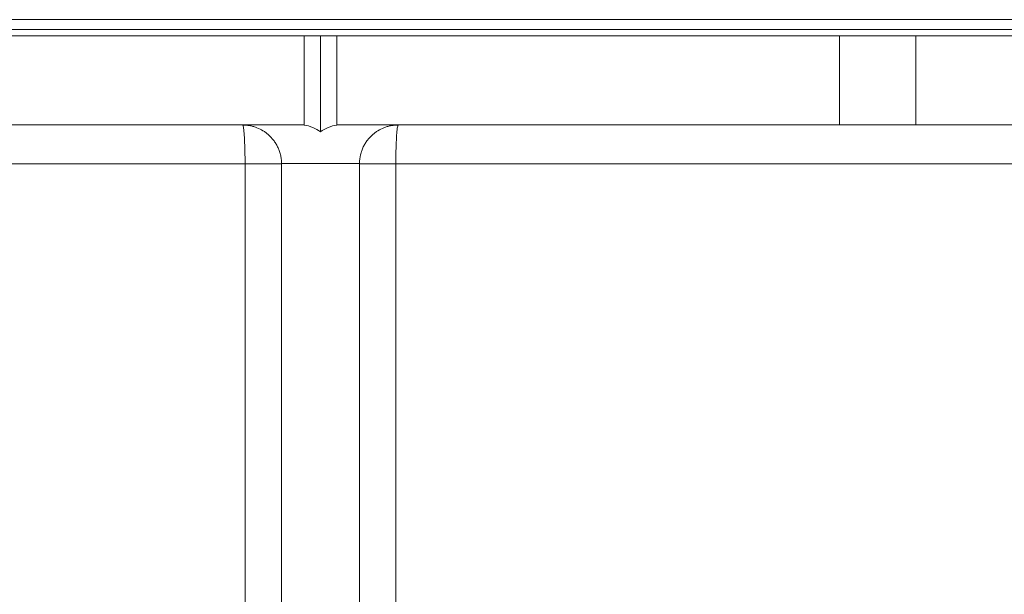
# Model space of a CAD drawing. Header units: millimetres. Extents: x -797 to 1074, y -193 to 1336.
# Tile 3 of 6: x -189 to 114, y 76 to 253. Entities that reach past the tile are written whole.
import ezdxf

# ---------------------------------------------------------------- set-up
doc = ezdxf.new("R2010")
doc.units = ezdxf.units.MM

msp = doc.modelspace()

# ---------------------------------------------------------------- linework, layer by layer
at = {"color": 7, "linetype": 'Continuous', "lineweight": 15}
for p, q in [((-493.58, 252.84), (300.42, 252.84)), ((-101.58, 247.84), (-256.58, 247.84)), ((-101.58, 247.84), (-101.58, 220.34)), ((-101.58, 247.84), (-96.58, 247.84)), ((-96.58, 247.84), (-96.58, 218.25)), ((-96.58, 247.84), (-91.58, 247.84)), ((-91.58, 247.84), (-91.58, 220.34)), ((63.42, 247.84), (-91.58, 247.84)), ((63.42, 220.34), (63.42, 247.84)), ((63.42, 247.84), (87.01, 247.84)), ((87.01, 247.84), (350.92, 247.84)), ((-256.58, 220.34), (-120.58, 220.34)), ((-120.58, 220.34), (-101.58, 220.34)), ((-91.58, 220.34), (-72.58, 220.34)), ((-72.58, 220.34), (63.42, 220.34)), ((87.01, 220.34), (63.42, 220.34)), ((87.01, 220.34), (350.78, 220.34)), ((-108.58, -132.66), (-108.58, 208.34)), ((-84.58, -132.66), (-84.58, 208.34))]:
    msp.add_line(p, q, dxfattribs=at)
at = {"color": 8, "linetype": 'Continuous', "lineweight": 0}
for p, q in [((-493.58, 249.84), (300.42, 249.84)), ((87.01, 247.84), (87.01, 220.34)), ((-467.42, 208.34), (-119.83, 208.34)), ((-119.83, 208.34), (-108.58, 208.34)), ((-119.83, -132.66), (-119.83, 208.34)), ((-108.58, 208.5), (-108.59, 208.5)), ((-84.58, 208.5), (-108.58, 208.5)), ((-84.58, 208.5), (-84.58, 208.5)), ((-84.58, 208.34), (-73.34, 208.34)), ((-73.34, 208.34), (274.25, 208.34)), ((-73.34, 208.34), (-73.34, -132.66))]:
    msp.add_line(p, q, dxfattribs=at)
at = {"color": 8, "linetype": 'Continuous', "lineweight": 0, "flags": 128}
for points in [[(-119.83, 208.34), (-119.84, 209.33), (-119.84, 210.31), (-119.86, 211.28), (-119.87, 212.23), (-119.9, 213.16), (-119.92, 214.05), (-119.96, 214.9), (-119.99, 215.71), (-120.03, 216.46), (-120.08, 217.16), (-120.12, 217.81), (-120.17, 218.38), (-120.23, 218.89), (-120.28, 219.33), (-120.34, 219.69), (-120.4, 219.97), (-120.46, 220.17), (-120.52, 220.29), (-120.58, 220.34)], [(-72.58, 220.34), (-72.65, 220.29), (-72.71, 220.17), (-72.77, 219.97), (-72.83, 219.69), (-72.89, 219.33), (-72.94, 218.89), (-73, 218.38), (-73.05, 217.81), (-73.09, 217.16), (-73.14, 216.46), (-73.18, 215.71), (-73.21, 214.9), (-73.25, 214.05), (-73.27, 213.16), (-73.3, 212.23), (-73.31, 211.28), (-73.33, 210.31), (-73.33, 209.33), (-73.34, 208.34)]]:
    msp.add_lwpolyline(points, dxfattribs=at)
at = {"color": 7, "linetype": 'Continuous', "lineweight": 15}
for centre, start, end in [((-103.58, 208.5), 54.3147, 80.4059), ((-89.58, 208.5), 99.5941, 125.6853), ((-120.58, 208.34), 0, 0.8014), ((-72.58, 208.34), 179.1986, 180)]:
    msp.add_arc(centre, 12, start, end, dxfattribs=at)
for points, knots in [([(-120.58, 220.34), (-120.35, 220.34), (-120.13, 220.33), (-119.7, 220.31), (-119.49, 220.29), (-118.9, 220.22), (-118.53, 220.16), (-117.82, 220.02), (-117.48, 219.93), (-116.81, 219.73), (-116.49, 219.62), (-115.53, 219.24), (-114.92, 218.94), (-114.02, 218.39), (-113.73, 218.19), (-113.15, 217.76), (-112.87, 217.53), (-112.05, 216.8), (-111.54, 216.26), (-110.83, 215.33), (-110.6, 215), (-110.17, 214.32), (-109.98, 213.96), (-109.61, 213.22), (-109.45, 212.83), (-109.16, 212.02), (-109.03, 211.6), (-108.82, 210.74), (-108.74, 210.31), (-108.62, 209.42), (-108.59, 208.96), (-108.59, 208.5)], [0, 0, 0, 0, 0.03125, 0.03125, 0.0625, 0.0625, 0.125, 0.125, 0.1875, 0.1875, 0.25, 0.25, 0.375, 0.375, 0.4375, 0.4375, 0.5, 0.5, 0.625, 0.625, 0.6875, 0.6875, 0.75, 0.75, 0.8125, 0.8125, 0.875, 0.875, 0.9375, 0.9375, 1, 1, 1, 1]), ([(-84.58, 208.5), (-84.57, 209.42), (-84.46, 210.3), (-84.14, 211.59), (-84.02, 212.01), (-83.72, 212.82), (-83.56, 213.21), (-83.2, 213.95), (-83, 214.32), (-82.57, 215), (-82.35, 215.33), (-81.64, 216.25), (-81.13, 216.8), (-80.3, 217.53), (-80.02, 217.76), (-79.45, 218.19), (-79.15, 218.38), (-78.26, 218.93), (-77.65, 219.24), (-76.69, 219.62), (-76.36, 219.73), (-75.69, 219.93), (-75.35, 220.02), (-74.64, 220.16), (-74.27, 220.22), (-73.68, 220.29), (-73.47, 220.31), (-73.04, 220.33), (-72.81, 220.34), (-72.58, 220.34)], [0, 0, 0, 0, 0.125, 0.125, 0.1875, 0.1875, 0.25, 0.25, 0.3125, 0.3125, 0.375, 0.375, 0.5, 0.5, 0.5625, 0.5625, 0.625, 0.625, 0.75, 0.75, 0.8125, 0.8125, 0.875, 0.875, 0.9375, 0.9375, 0.96875, 0.96875, 1, 1, 1, 1])]:
    msp.add_open_spline(points, degree=3, knots=knots, dxfattribs=at)

doc.saveas('drawing.dxf')
